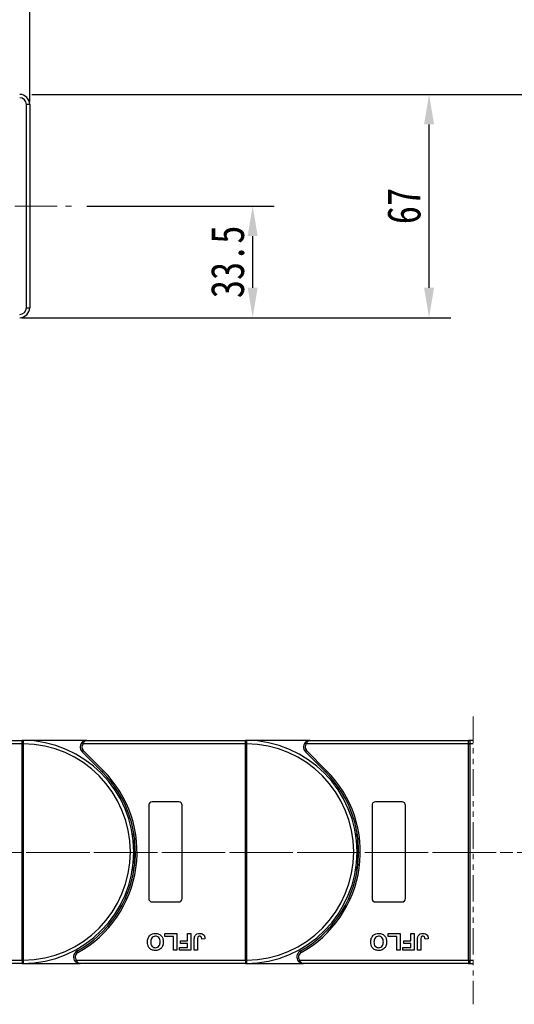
# Model space of a CAD drawing. Header units: millimetres. Extents: x 2552 to 4022, y 535 to 1568.
# Tile 21 of 47: x 3364 to 3512, y 977 to 1272. Entities that reach past the tile are written whole.
import ezdxf

# ---------------------------------------------------------------- set-up
doc = ezdxf.new("R2010")
doc.units = ezdxf.units.MM
doc.linetypes.add('CENTERX2', pattern=[20.32, 12.7, -2.54, 2.54, -2.54])
doc.linetypes.add('PHANTOM2', pattern=[31.75, 15.875, -3.175, 3.175, -3.175, 3.175, -3.175])
doc.styles.get("Standard").update_dxf_attribs({"font": '仿宋_GB2312.ttf', "width": 0.8})
doc.dimstyles.new('副本 ISO-45.1', dxfattribs={"dimtxt": 10, "dimasz": 9, "dimexe": 6.5, "dimexo": 0.625, "dimgap": 2.5, "dimtad": 1, "dimdsep": 46, "dimtxsty": 'Standard', "dimcen": 2.5, "dimadec": 0, "dimazin": 0, "dimtfac": 1, "dimtmove": 0, "dimatfit": 3, "dimfxl": 0, "dimarcsym": 0})

# ---------------------------------------------------------------- blocks, each defined once
blk = doc.blocks.new('*D2202')
at = {"color": 0, "lineweight": -2}
for p, q in [((3431.38, 1249.83), (3946.7, 1249.83)), ((3940.2, 997.85), (3940.2, 1240.83)), ((3853.14, 988.85), (3946.7, 988.85))]:
    blk.add_line(p, q, dxfattribs=at)
at = {"color": 0, "lineweight": 9}
for points in [[(3938.7, 1240.83), (3941.7, 1240.83), (3940.2, 1249.83)], [(3938.7, 997.85), (3941.7, 997.85), (3940.2, 988.85)]]:
    blk.add_solid(points, dxfattribs=at)
at = {"layer": 'Defpoints', "color": 0, "lineweight": 9}
for p in [(3430.76, 1249.83), (3940.2, 1249.83), (3852.52, 988.85)]:
    blk.add_point(p, dxfattribs=at)
at = {"color": 0, "lineweight": 9, "insert": (3932.7, 1119.34), "char_height": 10, "attachment_point": 5, "rotation": 90}
blk.add_mtext('2R+67', dxfattribs=at)
blk = doc.blocks.new('*D2203')
at = {"color": 0, "lineweight": -2}
for p, q in [((3367.38, 1249.83), (3493.09, 1249.83)), ((3486.59, 1191.83), (3486.59, 1240.83)), ((3364.38, 1182.83), (3493.09, 1182.83))]:
    blk.add_line(p, q, dxfattribs=at)
at = {"color": 0, "lineweight": 9}
for points in [[(3485.09, 1240.83), (3488.09, 1240.83), (3486.59, 1249.83)], [(3485.09, 1191.83), (3488.09, 1191.83), (3486.59, 1182.83)]]:
    blk.add_solid(points, dxfattribs=at)
at = {"layer": 'Defpoints', "color": 0, "lineweight": 9}
for p in [(3366.76, 1249.83), (3486.59, 1249.83), (3363.76, 1182.83)]:
    blk.add_point(p, dxfattribs=at)
at = {"color": 0, "lineweight": 9, "insert": (3479.09, 1216.33), "char_height": 10, "attachment_point": 5, "rotation": 90}
blk.add_mtext('67', dxfattribs=at)
blk = doc.blocks.new('*D2204')
at = {"color": 0, "lineweight": -2}
for p, q in [((3383.95, 1216.33), (3440.16, 1216.33)), ((3433.66, 1207.33), (3433.66, 1191.83)), ((3383.95, 1182.83), (3440.16, 1182.83))]:
    blk.add_line(p, q, dxfattribs=at)
at = {"color": 0, "lineweight": 9}
for points in [[(3432.16, 1207.33), (3435.16, 1207.33), (3433.66, 1216.33)], [(3432.16, 1191.83), (3435.16, 1191.83), (3433.66, 1182.83)]]:
    blk.add_solid(points, dxfattribs=at)
at = {"layer": 'Defpoints', "color": 0, "lineweight": 9}
for p in [(3383.33, 1216.33), (3383.33, 1182.83), (3433.66, 1182.83)]:
    blk.add_point(p, dxfattribs=at)
at = {"color": 0, "lineweight": 9, "insert": (3426.16, 1199.58), "char_height": 10, "attachment_point": 5, "rotation": 90}
blk.add_mtext('33.5', dxfattribs=at)
blk = doc.blocks.new('*D2207')
at = {"color": 0, "lineweight": -2}
for p, q in [((3272.76, 1249.96), (3272.76, 1283.18)), ((3366.76, 1247.46), (3366.76, 1283.18)), ((3281.76, 1276.68), (3357.76, 1276.68))]:
    blk.add_line(p, q, dxfattribs=at)
at = {"color": 0, "lineweight": 9}
for points in [[(3281.76, 1278.18), (3281.76, 1275.18), (3272.76, 1276.68)], [(3357.76, 1278.18), (3357.76, 1275.18), (3366.76, 1276.68)]]:
    blk.add_solid(points, dxfattribs=at)
at = {"layer": 'Defpoints', "color": 0, "lineweight": 9}
for p in [(3366.76, 1276.68), (3272.76, 1249.33), (3366.76, 1246.83)]:
    blk.add_point(p, dxfattribs=at)
at = {"color": 0, "lineweight": 9, "insert": (3319.76, 1284.18), "char_height": 10, "attachment_point": 5}
blk.add_mtext('94', dxfattribs=at)

msp = doc.modelspace()

# ---------------------------------------------------------------- linework, layer by layer
at = {"color": 7, "linetype": 'Continuous', "lineweight": 25}
for p, q in [((3365.759, 1185.833), (3365.759, 1246.833)), ((3366.759, 1246.833), (3365.759, 1246.833)), ((3366.759, 1246.833), (3366.759, 1185.833)), ((3365.759, 1185.833), (3366.759, 1185.833)), ((3364.472, 1054.998), (3315.766, 1054.998)), ((3316.884, 1055.998), (3364.472, 1055.998)), ((3364.472, 1055.878), (3364.472, 1055.998)), ((3383.884, 1055.998), (3364.472, 1055.998)), ((3364.472, 1054.998), (3364.472, 1055.878)), ((3364.472, 1054.996), (3364.472, 1054.998)), ((3364.472, 1054.996), (3364.822, 1054.996)), ((3364.472, 989.999), (3364.472, 1054.996)), ((3364.822, 1054.999), (3364.822, 1054.996)), ((3364.822, 1054.996), (3364.822, 989.999)), ((3431.472, 1054.998), (3382.766, 1054.998)), ((3383.884, 1055.998), (3431.472, 1055.998)), ((3431.472, 1055.878), (3431.472, 1055.998)), ((3450.884, 1055.998), (3431.472, 1055.998)), ((3431.472, 1054.998), (3431.472, 1055.878)), ((3431.472, 1054.996), (3431.472, 1054.998)), ((3431.472, 1054.996), (3431.822, 1054.996)), ((3431.472, 989.999), (3431.472, 1054.996)), ((3431.822, 1054.999), (3431.822, 1054.996)), ((3431.822, 1054.996), (3431.822, 989.999)), ((3498.472, 1054.998), (3449.766, 1054.998)), ((3450.884, 1055.998), (3498.472, 1055.998)), ((3499.834, 1055.998), (3498.472, 1055.998)), ((3498.472, 1055.878), (3498.472, 1055.998)), ((3498.472, 1054.998), (3498.472, 1055.878)), ((3498.472, 1054.996), (3498.472, 1054.998)), ((3498.472, 1054.996), (3498.822, 1054.996)), ((3498.472, 989.999), (3498.472, 1054.996)), ((3498.822, 1054.999), (3498.822, 1054.996)), ((3498.822, 1054.996), (3498.822, 989.999)), ((3388.514, 1046.539), (3382.469, 1052.583)), ((3382.823, 1052.937), (3388.867, 1046.893)), ((3455.514, 1046.539), (3449.469, 1052.583)), ((3449.823, 1052.937), (3455.867, 1046.893)), ((3411.472, 1037.498), (3403.472, 1037.498)), ((3478.472, 1037.498), (3470.472, 1037.498)), ((3402.472, 1036.498), (3402.472, 1008.498)), ((3412.472, 1008.498), (3412.472, 1036.498)), ((3469.472, 1036.498), (3469.472, 1008.498)), ((3479.472, 1008.498), (3479.472, 1036.498)), ((3403.472, 1007.498), (3411.472, 1007.498)), ((3470.472, 1007.498), (3478.472, 1007.498)), ((3389.925, 1000.178), (3390.331, 1000.204)), ((3456.925, 1000.178), (3457.331, 1000.204)), ((3407.357, 997.164), (3407.357, 997.998)), ((3407.357, 997.998), (3410.882, 997.998)), ((3409.921, 997.164), (3407.357, 997.164)), ((3409.921, 992.998), (3409.921, 997.164)), ((3410.882, 997.998), (3410.882, 992.998)), ((3412.036, 995.049), (3412.036, 995.882)), ((3412.036, 995.882), (3414.151, 995.882)), ((3414.151, 995.882), (3414.151, 997.998)), ((3414.151, 997.998), (3415.113, 997.998)), ((3415.113, 997.998), (3415.113, 992.998)), ((3416.139, 992.998), (3416.139, 996.15)), ((3417.1, 996.234), (3417.1, 992.998)), ((3419.344, 996.395), (3418.382, 996.331)), ((3474.357, 997.164), (3474.357, 997.998)), ((3474.357, 997.998), (3477.882, 997.998)), ((3476.921, 997.164), (3474.357, 997.164)), ((3476.921, 992.998), (3476.921, 997.164)), ((3477.882, 997.998), (3477.882, 992.998)), ((3479.036, 995.049), (3479.036, 995.882)), ((3479.036, 995.882), (3481.151, 995.882)), ((3481.151, 995.882), (3481.151, 997.998)), ((3481.151, 997.998), (3482.113, 997.998)), ((3482.113, 997.998), (3482.113, 992.998)), ((3483.139, 992.998), (3483.139, 996.15)), ((3484.1, 996.234), (3484.1, 992.998)), ((3486.344, 996.395), (3485.382, 996.331)), ((3410.882, 992.998), (3409.921, 992.998)), ((3411.716, 993.831), (3414.151, 993.831)), ((3411.716, 992.998), (3411.716, 993.831)), ((3415.113, 992.998), (3411.716, 992.998)), ((3414.151, 995.049), (3412.036, 995.049)), ((3414.151, 993.831), (3414.151, 995.049)), ((3417.1, 992.998), (3416.139, 992.998)), ((3477.882, 992.998), (3476.921, 992.998)), ((3478.716, 992.998), (3478.716, 993.831)), ((3478.716, 993.831), (3481.151, 993.831)), ((3482.113, 992.998), (3478.716, 992.998)), ((3481.151, 995.049), (3479.036, 995.049)), ((3481.151, 993.831), (3481.151, 995.049)), ((3484.1, 992.998), (3483.139, 992.998)), ((3313.782, 989.998), (3364.472, 989.998)), ((3364.472, 989.998), (3364.472, 989.999)), ((3364.472, 989.999), (3364.822, 989.999)), ((3364.472, 989.998), (3364.472, 989.117)), ((3364.822, 989.999), (3364.822, 989.997)), ((3380.782, 989.998), (3431.472, 989.998)), ((3431.472, 989.998), (3431.472, 989.999)), ((3431.472, 989.999), (3431.822, 989.999)), ((3431.472, 989.998), (3431.472, 989.117)), ((3431.822, 989.999), (3431.822, 989.997)), ((3447.782, 989.998), (3498.472, 989.998)), ((3498.472, 989.998), (3498.472, 989.999)), ((3498.472, 989.999), (3498.822, 989.999)), ((3498.472, 989.998), (3498.472, 989.117)), ((3498.822, 989.999), (3498.822, 989.997)), ((3364.472, 988.998), (3314.9, 988.998)), ((3364.472, 989.117), (3364.472, 988.998)), ((3364.472, 988.998), (3381.9, 988.998)), ((3431.472, 988.998), (3381.9, 988.998)), ((3431.472, 989.117), (3431.472, 988.998)), ((3431.472, 988.998), (3448.9, 988.998)), ((3498.472, 988.998), (3448.9, 988.998)), ((3498.472, 989.117), (3498.472, 988.998)), ((3498.472, 988.998), (3499.833, 988.998))]:
    msp.add_line(p, q, dxfattribs=at)
at = {"color": 1, "linetype": 'CENTERX2', "lineweight": 13}
for p, q in [((3138.759, 1216.333), (3379.288, 1216.333)), ((3163.79, 1022.352), (3511.765, 1022.352)), ((3871.181, 1022.352), (3165.369, 1022.352))]:
    msp.add_line(p, q, dxfattribs=at)
at = {"color": 3, "linetype": 'PHANTOM2', "lineweight": 9, "ltscale": 0.5}
msp.add_line((3499.835, 1063.174), (3499.833, 976.785), dxfattribs=at)
at = {"color": 7, "linetype": 'Continuous', "lineweight": 25, "flags": 128}
for points in [[(3382.766, 1054.998), (3382.693, 1055.063), (3382.623, 1055.125), (3382.559, 1055.183), (3382.502, 1055.233), (3382.456, 1055.275), (3382.421, 1055.306), (3382.4, 1055.325), (3382.393, 1055.331)], [(3449.766, 1054.998), (3449.693, 1055.063), (3449.623, 1055.125), (3449.559, 1055.183), (3449.502, 1055.233), (3449.456, 1055.275), (3449.421, 1055.306), (3449.4, 1055.325), (3449.393, 1055.331)], [(3382.823, 1052.937), (3382.754, 1052.868), (3382.688, 1052.802), (3382.627, 1052.741), (3382.573, 1052.687), (3382.529, 1052.643), (3382.496, 1052.61), (3382.476, 1052.59), (3382.469, 1052.583)], [(3449.823, 1052.937), (3449.754, 1052.868), (3449.688, 1052.802), (3449.627, 1052.741), (3449.573, 1052.687), (3449.529, 1052.643), (3449.496, 1052.61), (3449.476, 1052.59), (3449.469, 1052.583)], [(3388.514, 1046.539), (3388.52, 1046.546), (3388.541, 1046.566), (3388.573, 1046.599), (3388.617, 1046.643), (3388.671, 1046.696), (3388.732, 1046.757), (3388.798, 1046.824), (3388.867, 1046.893)], [(3455.514, 1046.539), (3455.52, 1046.546), (3455.541, 1046.566), (3455.573, 1046.599), (3455.617, 1046.643), (3455.671, 1046.696), (3455.732, 1046.757), (3455.798, 1046.824), (3455.867, 1046.893)], [(3397.72, 1026.598), (3397.754, 1026.864), (3397.972, 1028.307)], [(3464.72, 1026.598), (3464.754, 1026.864), (3464.972, 1028.307)], [(3397.972, 1016.688), (3397.754, 1018.131), (3397.72, 1018.397)], [(3464.972, 1016.688), (3464.754, 1018.131), (3464.72, 1018.397)], [(3380.41, 989.664), (3380.417, 989.671), (3380.438, 989.69), (3380.473, 989.72), (3380.519, 989.762), (3380.575, 989.812), (3380.64, 989.87), (3380.71, 989.933), (3380.782, 989.998)], [(3380.932, 992.748), (3380.937, 992.739), (3380.951, 992.714), (3380.973, 992.674), (3381.003, 992.619), (3381.04, 992.553), (3381.082, 992.478), (3381.127, 992.395), (3381.174, 992.31)], [(3447.41, 989.664), (3447.417, 989.671), (3447.438, 989.69), (3447.473, 989.72), (3447.519, 989.762), (3447.575, 989.812), (3447.64, 989.87), (3447.71, 989.933), (3447.782, 989.998)], [(3447.932, 992.748), (3447.937, 992.739), (3447.951, 992.714), (3447.973, 992.674), (3448.003, 992.619), (3448.04, 992.553), (3448.082, 992.478), (3448.127, 992.395), (3448.174, 992.31)]]:
    msp.add_lwpolyline(points, dxfattribs=at)
at = {"color": 7, "linetype": 'Continuous', "lineweight": 25}
for centre, radius, start, end in [((3363.759, 1246.833), 3, 0, 90), ((3363.759, 1246.833), 2, 0, 90), ((3363.759, 1185.833), 2, 270, 0), ((3363.759, 1185.833), 3, 270, 0), ((3364.709, 1055.702), 0.295, 90.53248, 143.36274), ((3364.733, 1025.213), 29.786, 89.82922, 90.50251), ((3364.472, 1022.498), 33.5, 270.40019, 89.59981), ((3364.472, 1022.498), 32.5, 270.61704, 89.38296), ((3383.884, 1053.998), 2, 138.18969, 225), ((3383.884, 1053.998), 1.5, 138.18969, 225), ((3431.709, 1055.702), 0.295, 90.53545, 143.36272), ((3431.733, 1025.214), 29.784, 89.82921, 90.50253), ((3431.472, 1022.498), 33.5, 270.40019, 89.59981), ((3431.472, 1022.498), 32.5, 270.61704, 89.38296), ((3450.884, 1053.998), 2, 138.18969, 225), ((3450.884, 1053.998), 1.5, 138.18969, 225), ((3498.709, 1055.702), 0.295, 90.53493, 143.36323), ((3498.733, 1025.214), 29.785, 89.8292, 90.50253), ((3498.472, 1022.498), 33.5, 87.66922, 89.59981), ((3498.472, 1022.498), 32.5, 87.59749, 89.38296), ((3364.472, 1022.498), 34, 298.95502, 45), ((3364.472, 1022.498), 34.5, 298.95502, 45), ((3431.472, 1022.498), 34, 298.95502, 45), ((3431.472, 1022.498), 34.5, 298.95502, 45), ((3403.472, 1036.498), 1, 90, 180), ((3411.472, 1036.498), 1, 0, 90), ((3470.472, 1036.498), 1, 90, 180), ((3478.472, 1036.498), 1, 0, 90), ((3431.472, 1022.498), 33.5, 172.96973, 187.03027), ((3498.472, 1022.498), 33.5, 172.96973, 187.03027), ((3403.472, 1008.498), 1, 180, 270), ((3411.472, 1008.498), 1, 270, 0), ((3470.472, 1008.498), 1, 180, 270), ((3478.472, 1008.498), 1, 270, 0), ((3364.734, 1020.13), 30.133, 269.50137, 270.16689), ((3381.9, 990.998), 2, 118.95502, 221.81031), ((3381.9, 990.998), 1.5, 118.95502, 221.81031), ((3431.734, 1020.128), 30.132, 269.50135, 270.16691), ((3448.9, 990.998), 2, 118.95502, 221.81031), ((3448.9, 990.998), 1.5, 118.95502, 221.81031), ((3498.734, 1020.129), 30.133, 269.50135, 270.16692), ((3498.472, 1022.498), 32.5, 270.61704, 272.40095), ((3364.709, 989.293), 0.295, 216.64527, 269.45951), ((3431.709, 989.293), 0.295, 216.64529, 269.45654), ((3498.709, 989.293), 0.295, 216.64477, 269.45706), ((3498.472, 1022.498), 33.5, 270.40019, 272.32922)]:
    msp.add_arc(centre, radius, start, end, dxfattribs=at)
for points, knots in [([(3364.472, 1055.998), (3364.473, 1055.998), (3364.542, 1055.998), (3364.626, 1055.997), (3364.694, 1055.997), (3364.706, 1055.997)], [0, 0, 0, 0, 0.01214092, 0.82564939, 1, 1, 1, 1]), ([(3364.706, 1055.997), (3364.718, 1055.995), (3364.753, 1055.992), (3364.79, 1055.942), (3364.815, 1055.807), (3364.823, 1055.578), (3364.823, 1055.295), (3364.822, 1055.091), (3364.822, 1054.999)], [0, 0, 0, 0, 0.0734462, 0.2244875, 0.4109956, 0.6135371, 0.8237423, 1, 1, 1, 1]), ([(3383.884, 1055.998), (3383.881, 1055.998), (3383.87, 1055.998), (3383.832, 1055.997), (3383.787, 1055.996), (3383.528, 1055.979), (3383.132, 1055.882), (3382.679, 1055.62), (3382.472, 1055.411), (3382.393, 1055.331)], [0, 0, 0, 0, 0.005094, 0.020371, 0.0708136, 0.0890873, 0.5003182, 0.8092273, 1, 1, 1, 1]), ([(3382.766, 1054.998), (3382.824, 1055.116), (3382.959, 1055.39), (3383.15, 1055.626), (3383.357, 1055.815), (3383.512, 1055.915), (3383.678, 1055.972), (3383.757, 1055.987), (3383.802, 1055.993), (3383.828, 1055.996), (3383.851, 1055.997), (3383.866, 1055.997), (3383.874, 1055.998), (3383.88, 1055.998), (3383.882, 1055.998), (3383.884, 1055.998)], [0, 0, 0, 0, 0.2046298, 0.4732955, 0.5152802, 0.7431588, 0.8528076, 0.9140863, 0.9320397, 0.9600541, 0.9764934, 0.9861662, 0.9946878, 0.9959145, 1, 1, 1, 1]), ([(3431.472, 1055.998), (3431.473, 1055.998), (3431.542, 1055.998), (3431.626, 1055.997), (3431.694, 1055.997), (3431.706, 1055.997)], [0, 0, 0, 0, 0.0121202, 0.8256637, 1, 1, 1, 1]), ([(3431.706, 1055.997), (3431.718, 1055.995), (3431.753, 1055.992), (3431.79, 1055.942), (3431.815, 1055.807), (3431.823, 1055.578), (3431.823, 1055.295), (3431.822, 1055.091), (3431.822, 1054.999)], [0, 0, 0, 0, 0.073446, 0.2244888, 0.4109967, 0.6135378, 0.8237426, 1, 1, 1, 1]), ([(3450.884, 1055.998), (3450.881, 1055.998), (3450.87, 1055.998), (3450.832, 1055.997), (3450.787, 1055.996), (3450.528, 1055.979), (3450.132, 1055.882), (3449.679, 1055.62), (3449.472, 1055.411), (3449.393, 1055.331)], [0, 0, 0, 0, 0.005094, 0.0203632, 0.0707981, 0.0890796, 0.5003108, 0.8092271, 1, 1, 1, 1]), ([(3449.766, 1054.998), (3449.824, 1055.116), (3449.958, 1055.39), (3450.15, 1055.626), (3450.357, 1055.815), (3450.512, 1055.915), (3450.678, 1055.972), (3450.757, 1055.987), (3450.802, 1055.993), (3450.828, 1055.996), (3450.851, 1055.997), (3450.866, 1055.997), (3450.874, 1055.998), (3450.88, 1055.998), (3450.882, 1055.998), (3450.884, 1055.998)], [0, 0, 0, 0, 0.2046299, 0.4733, 0.5152801, 0.7431587, 0.8528175, 0.9140862, 0.9320447, 0.960054, 0.9765034, 0.9861661, 0.9946878, 0.9959246, 1, 1, 1, 1]), ([(3498.472, 1055.998), (3498.473, 1055.998), (3498.542, 1055.998), (3498.626, 1055.997), (3498.694, 1055.997), (3498.706, 1055.997)], [0, 0, 0, 0, 0.01214116, 0.82564589, 1, 1, 1, 1]), ([(3498.706, 1055.997), (3498.718, 1055.995), (3498.753, 1055.992), (3498.79, 1055.942), (3498.815, 1055.807), (3498.823, 1055.578), (3498.823, 1055.295), (3498.822, 1055.091), (3498.822, 1054.999)], [0, 0, 0, 0, 0.0734488, 0.2244881, 0.4109969, 0.6135377, 0.8237426, 1, 1, 1, 1]), ([(3402.1, 995.505), (3402.125, 995.874), (3402.174, 996.611), (3402.757, 997.508), (3403.595, 997.999), (3404.175, 998.041), (3404.465, 998.062)], [0, 0, 0, 0, 0.280552, 0.5594882, 0.7794347, 1, 1, 1, 1]), ([(3404.467, 997.228), (3404.229, 997.198), (3403.754, 997.136), (3403.131, 996.476), (3403.088, 995.858), (3403.062, 995.481)], [0, 0, 0, 0, 0.2799889, 0.5597657, 1, 1, 1, 1]), ([(3404.465, 998.062), (3404.835, 998.028), (3405.573, 997.961), (3406.401, 997.269), (3406.796, 996.394), (3406.828, 995.817), (3406.844, 995.528)], [0, 0, 0, 0, 0.2799442, 0.5587056, 0.7790442, 1, 1, 1, 1]), ([(3405.882, 995.495), (3405.871, 995.731), (3405.848, 996.203), (3405.534, 996.805), (3405.025, 997.173), (3404.653, 997.21), (3404.467, 997.228)], [0, 0, 0, 0, 0.2810215, 0.5601159, 0.7799406, 1, 1, 1, 1]), ([(3416.139, 996.15), (3416.14, 996.33), (3416.142, 996.651), (3416.215, 996.963), (3416.248, 997.1)], [0, 0, 0, 0, 0.56029497, 1, 1, 1, 1]), ([(3416.248, 997.1), (3416.326, 997.267), (3416.483, 997.599), (3417.035, 998.002), (3417.509, 998.039), (3417.799, 998.062)], [0, 0, 0, 0, 0.28012336, 0.56035263, 1, 1, 1, 1]), ([(3417.737, 997.228), (3417.621, 997.221), (3417.447, 997.209), (3417.255, 997.07), (3417.097, 996.758), (3417.099, 996.467), (3417.1, 996.234)], [0, 0, 0, 0, 0.2493999, 0.37441982, 0.49945782, 1, 1, 1, 1]), ([(3418.252, 996.953), (3418.218, 996.999), (3418.151, 997.092), (3417.975, 997.206), (3417.827, 997.22), (3417.737, 997.228)], [0, 0, 0, 0, 0.2806739, 0.5608432, 1, 1, 1, 1]), ([(3417.799, 998.062), (3418.043, 998.043), (3418.529, 998.007), (3419.085, 997.554), (3419.315, 996.965), (3419.334, 996.585), (3419.344, 996.395)], [0, 0, 0, 0, 0.2802455, 0.5584189, 0.7788262, 1, 1, 1, 1]), ([(3418.382, 996.331), (3418.377, 996.451), (3418.367, 996.666), (3418.287, 996.866), (3418.252, 996.953)], [0, 0, 0, 0, 0.5610277, 1, 1, 1, 1]), ([(3469.1, 995.505), (3469.125, 995.874), (3469.174, 996.611), (3469.757, 997.508), (3470.595, 997.999), (3471.175, 998.041), (3471.465, 998.062)], [0, 0, 0, 0, 0.2805519, 0.5594921, 0.7794386, 1, 1, 1, 1]), ([(3471.467, 997.228), (3471.229, 997.198), (3470.754, 997.136), (3470.131, 996.476), (3470.088, 995.858), (3470.062, 995.481)], [0, 0, 0, 0, 0.27999, 0.5597639, 1, 1, 1, 1]), ([(3471.465, 998.062), (3471.835, 998.028), (3472.573, 997.961), (3473.401, 997.269), (3473.796, 996.394), (3473.828, 995.817), (3473.844, 995.528)], [0, 0, 0, 0, 0.2799406, 0.55870504, 0.77904371, 1, 1, 1, 1]), ([(3472.882, 995.495), (3472.871, 995.731), (3472.848, 996.203), (3472.534, 996.805), (3472.024, 997.173), (3471.653, 997.21), (3471.467, 997.228)], [0, 0, 0, 0, 0.2810207, 0.5601172, 0.7799412, 1, 1, 1, 1]), ([(3483.139, 996.15), (3483.14, 996.33), (3483.142, 996.651), (3483.215, 996.963), (3483.248, 997.1)], [0, 0, 0, 0, 0.56029497, 1, 1, 1, 1]), ([(3483.248, 997.1), (3483.326, 997.267), (3483.483, 997.599), (3484.035, 998.002), (3484.509, 998.039), (3484.799, 998.062)], [0, 0, 0, 0, 0.28012138, 0.56036475, 1, 1, 1, 1]), ([(3484.737, 997.228), (3484.621, 997.221), (3484.447, 997.209), (3484.255, 997.07), (3484.097, 996.758), (3484.099, 996.467), (3484.1, 996.234)], [0, 0, 0, 0, 0.24939238, 0.37442261, 0.49945143, 1, 1, 1, 1]), ([(3485.252, 996.953), (3485.218, 996.999), (3485.151, 997.092), (3484.975, 997.206), (3484.827, 997.22), (3484.737, 997.228)], [0, 0, 0, 0, 0.2806681, 0.5608522, 1, 1, 1, 1]), ([(3484.799, 998.062), (3485.043, 998.043), (3485.529, 998.007), (3486.085, 997.554), (3486.315, 996.965), (3486.334, 996.585), (3486.344, 996.395)], [0, 0, 0, 0, 0.2802502, 0.5584182, 0.7788269, 1, 1, 1, 1]), ([(3485.382, 996.331), (3485.377, 996.451), (3485.367, 996.666), (3485.287, 996.866), (3485.252, 996.953)], [0, 0, 0, 0, 0.5610277, 1, 1, 1, 1]), ([(3404.479, 992.933), (3404.107, 992.969), (3403.363, 993.04), (3402.535, 993.747), (3402.147, 994.632), (3402.116, 995.213), (3402.1, 995.505)], [0, 0, 0, 0, 0.2798292, 0.5586668, 0.7790059, 1, 1, 1, 1]), ([(3403.062, 995.481), (3403.072, 995.245), (3403.092, 994.776), (3403.395, 994.169), (3403.912, 993.814), (3404.282, 993.782), (3404.467, 993.767)], [0, 0, 0, 0, 0.2810828, 0.5600109, 0.7796893, 1, 1, 1, 1]), ([(3404.467, 993.767), (3404.705, 993.794), (3405.18, 993.849), (3405.815, 994.499), (3405.857, 995.117), (3405.882, 995.495)], [0, 0, 0, 0, 0.2802783, 0.5598744, 1, 1, 1, 1]), ([(3405.533, 993.13), (3405.341, 993.065), (3404.999, 992.949), (3404.638, 992.938), (3404.479, 992.933)], [0, 0, 0, 0, 0.559559, 1, 1, 1, 1]), ([(3406.62, 994.257), (3406.473, 993.991), (3406.209, 993.515), (3405.739, 993.248), (3405.533, 993.13)], [0, 0, 0, 0, 0.55995103, 1, 1, 1, 1]), ([(3406.844, 995.528), (3406.837, 995.284), (3406.825, 994.848), (3406.683, 994.437), (3406.62, 994.257)], [0, 0, 0, 0, 0.5601707, 1, 1, 1, 1]), ([(3471.479, 992.933), (3471.107, 992.969), (3470.363, 993.04), (3469.535, 993.747), (3469.147, 994.632), (3469.116, 995.213), (3469.1, 995.505)], [0, 0, 0, 0, 0.279832, 0.5586688, 0.7790057, 1, 1, 1, 1]), ([(3470.062, 995.481), (3470.072, 995.245), (3470.092, 994.776), (3470.395, 994.169), (3470.912, 993.814), (3471.282, 993.782), (3471.467, 993.767)], [0, 0, 0, 0, 0.2810858, 0.5600132, 0.7796934, 1, 1, 1, 1]), ([(3471.467, 993.767), (3471.705, 993.794), (3472.18, 993.849), (3472.815, 994.499), (3472.857, 995.117), (3472.882, 995.495)], [0, 0, 0, 0, 0.2802817, 0.5598795, 1, 1, 1, 1]), ([(3472.533, 993.13), (3472.341, 993.065), (3471.999, 992.949), (3471.638, 992.938), (3471.479, 992.933)], [0, 0, 0, 0, 0.5595862, 1, 1, 1, 1]), ([(3473.62, 994.257), (3473.473, 993.991), (3473.209, 993.515), (3472.739, 993.248), (3472.533, 993.13)], [0, 0, 0, 0, 0.5599554, 1, 1, 1, 1]), ([(3473.844, 995.528), (3473.837, 995.284), (3473.825, 994.848), (3473.683, 994.437), (3473.62, 994.257)], [0, 0, 0, 0, 0.5601711, 1, 1, 1, 1]), ([(3364.822, 989.997), (3364.822, 989.982), (3364.823, 989.856), (3364.823, 989.618), (3364.822, 989.328), (3364.806, 989.116), (3364.774, 989.012), (3364.725, 989.002), (3364.706, 988.998)], [0, 0, 0, 0, 0.02721917, 0.24078286, 0.45431427, 0.66663084, 0.87276101, 1, 1, 1, 1]), ([(3381.9, 988.998), (3381.899, 988.998), (3381.896, 988.998), (3381.891, 988.998), (3381.882, 988.998), (3381.868, 988.998), (3381.845, 988.999), (3381.819, 989.002), (3381.774, 989.008), (3381.695, 989.023), (3381.529, 989.08), (3381.374, 989.18), (3381.167, 989.37), (3380.975, 989.605), (3380.841, 989.879), (3380.782, 989.998)], [0, 0, 0, 0, 0.0040805, 0.0053122, 0.0138339, 0.0235017, 0.0399458, 0.0679607, 0.0859092, 0.147187, 0.2568411, 0.4847185, 0.5266991, 0.7953697, 1, 1, 1, 1]), ([(3431.822, 989.997), (3431.822, 989.982), (3431.823, 989.856), (3431.823, 989.618), (3431.822, 989.328), (3431.806, 989.116), (3431.774, 989.012), (3431.725, 989.002), (3431.706, 988.998)], [0, 0, 0, 0, 0.0272191, 0.2407825, 0.4543137, 0.66663, 0.8727612, 1, 1, 1, 1]), ([(3448.9, 988.998), (3448.899, 988.998), (3448.896, 988.998), (3448.891, 988.998), (3448.882, 988.998), (3448.868, 988.998), (3448.845, 988.999), (3448.819, 989.002), (3448.774, 989.008), (3448.695, 989.023), (3448.529, 989.08), (3448.374, 989.18), (3448.167, 989.37), (3447.975, 989.605), (3447.841, 989.879), (3447.782, 989.998)], [0, 0, 0, 0, 0.0040855, 0.0053122, 0.0138339, 0.0235068, 0.0399458, 0.0679556, 0.0859142, 0.147192, 0.256841, 0.4847232, 0.5266992, 0.7953697, 1, 1, 1, 1]), ([(3498.822, 989.997), (3498.822, 989.982), (3498.823, 989.856), (3498.824, 989.618), (3498.822, 989.328), (3498.806, 989.116), (3498.774, 989.012), (3498.725, 989.002), (3498.706, 988.998)], [0, 0, 0, 0, 0.0272191, 0.2407825, 0.4543137, 0.66663, 0.8727612, 1, 1, 1, 1]), ([(3364.706, 988.998), (3364.694, 988.998), (3364.626, 988.998), (3364.542, 988.998), (3364.473, 988.998), (3364.472, 988.998)], [0, 0, 0, 0, 0.17435061, 0.98785908, 1, 1, 1, 1]), ([(3381.9, 988.998), (3381.898, 988.998), (3381.887, 988.998), (3381.849, 988.998), (3381.803, 989), (3381.545, 989.016), (3381.149, 989.113), (3380.696, 989.376), (3380.489, 989.585), (3380.41, 989.664)], [0, 0, 0, 0, 0.0050862, 0.0203632, 0.0708057, 0.0890866, 0.500309, 0.8092216, 1, 1, 1, 1]), ([(3431.706, 988.998), (3431.694, 988.998), (3431.626, 988.998), (3431.542, 988.998), (3431.473, 988.998), (3431.472, 988.998)], [0, 0, 0, 0, 0.1743363, 0.9878798, 1, 1, 1, 1]), ([(3448.9, 988.998), (3448.898, 988.998), (3448.887, 988.998), (3448.849, 988.998), (3448.803, 989), (3448.545, 989.016), (3448.149, 989.113), (3447.696, 989.376), (3447.489, 989.585), (3447.41, 989.664)], [0, 0, 0, 0, 0.00509398, 0.0203632, 0.07081342, 0.08909431, 0.5003086, 0.80922792, 1, 1, 1, 1]), ([(3498.706, 988.998), (3498.694, 988.998), (3498.626, 988.998), (3498.542, 988.998), (3498.473, 988.998), (3498.472, 988.998)], [0, 0, 0, 0, 0.17435411, 0.98785884, 1, 1, 1, 1])]:
    msp.add_open_spline(points, degree=3, knots=knots, dxfattribs=at)
at = {"color": 8, "linetype": 'Continuous', "lineweight": 25}
for points, knots in [([(3389.551, 1045.452), (3389.556, 1045.461), (3389.58, 1045.509), (3389.581, 1045.561), (3389.582, 1045.603)], [0, 0, 0, 0, 0.19261962, 1, 1, 1, 1]), ([(3456.551, 1045.452), (3456.556, 1045.461), (3456.58, 1045.509), (3456.581, 1045.561), (3456.582, 1045.603)], [0, 0, 0, 0, 0.1925989, 1, 1, 1, 1]), ([(3389.331, 999.645), (3389.392, 999.583), (3389.47, 999.505), (3389.5, 999.408), (3389.506, 999.387)], [0, 0, 0, 0, 0.7897833, 1, 1, 1, 1]), ([(3456.331, 999.645), (3456.392, 999.583), (3456.47, 999.505), (3456.5, 999.408), (3456.506, 999.387)], [0, 0, 0, 0, 0.7897777, 1, 1, 1, 1])]:
    msp.add_open_spline(points, degree=3, knots=knots, dxfattribs=at)

# ---------------------------------------------------------------- dimensions: what is measured, and where the dimension line sits
at = {"color": 5, "lineweight": 9}
dim = msp.add_linear_dim(base=(3366.759, 1276.679), p1=(3272.759, 1249.333), p2=(3366.759, 1246.833), dimstyle='副本 ISO-45.1', dxfattribs=at)
dim.commit()
dim.dimension.update_dxf_attribs({"geometry": '*D2207', "text_midpoint": (3319.759, 1284.179)})
for base, p1, p2, picture, middle in [((3486.592, 1249.833), (3363.759, 1182.833), (3366.759, 1249.833), '*D2203', (3479.092, 1216.333)), ((3433.66, 1182.833), (3383.325, 1216.333), (3383.325, 1182.833), '*D2204', (3426.16, 1199.583))]:
    dim = msp.add_linear_dim(base=base, p1=p1, p2=p2, angle=90, dimstyle='副本 ISO-45.1', dxfattribs=at)
    dim.commit()
    dim.dimension.update_dxf_attribs({"geometry": picture, "text_midpoint": middle})
dim = msp.add_linear_dim(base=(3940.203, 1249.833), p1=(3852.517, 988.852), p2=(3430.759, 1249.833), angle=90, text='2R+67', dimstyle='副本 ISO-45.1', dxfattribs=at)
dim.commit()
dim.dimension.update_dxf_attribs({"geometry": '*D2202', "text_midpoint": (3932.703, 1119.342)})

doc.saveas('drawing.dxf')
